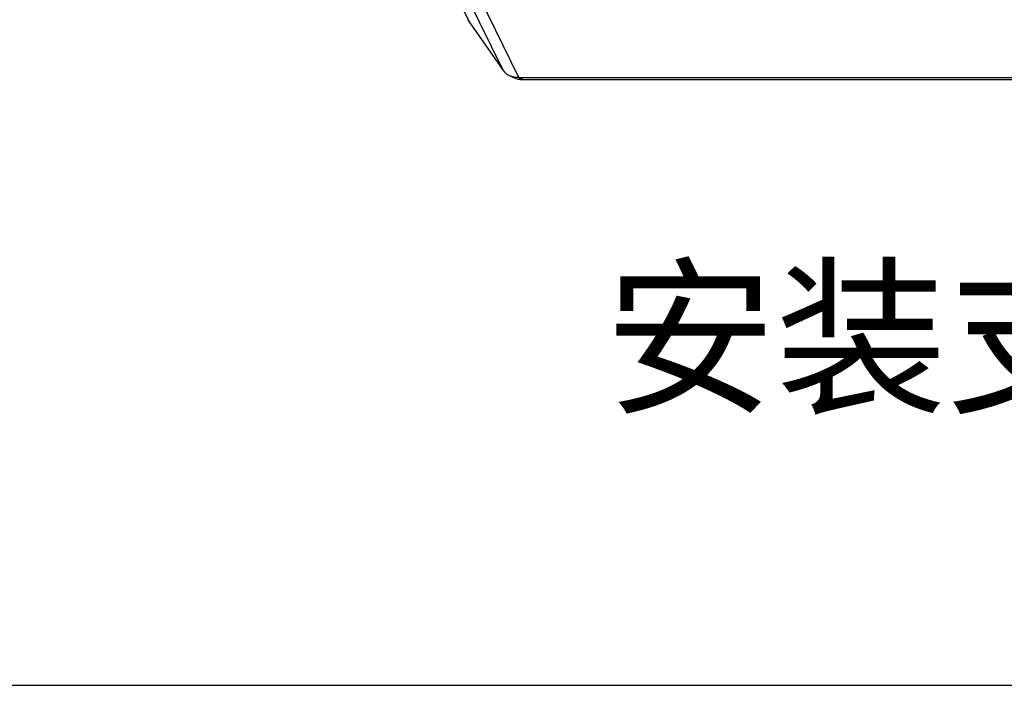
# Model space of a CAD drawing. Header units: millimetres. Extents: x 0 to 420, y 0 to 297.
# Tile 2 of 54: x 47 to 94, y 0 to 32. Entities that reach past the tile are written whole.
import ezdxf

# ---------------------------------------------------------------- set-up
doc = ezdxf.new("R2010")
doc.units = ezdxf.units.MM
doc.header["$LTSCALE"] = 23.1
doc.layers.get('0').update_dxf_attribs({"linetype": 'CONTINUOUS'})
doc.layers.add('00_COMPONENTS', color=7, linetype='CONTINUOUS')
doc.layers.add('50_ALL_DETAILS', color=7, linetype='CONTINUOUS')
doc.styles.get("Standard").update_dxf_attribs({"font": 'simfang.ttf'})

msp = doc.modelspace()

# ---------------------------------------------------------------- linework, layer by layer
at = {"color": 7}
msp.add_line((0, 0), (420, 0), dxfattribs=at)
at = {"layer": '00_COMPONENTS', "color": 7}
for p, q in [((67.066, 34.7021), (68.5354, 31.7077)), ((67.6105, 34.5963), (70.1722, 29.376)), ((68.2296, 34.5092), (70.9066, 29.0542)), ((68.5354, 31.7077), (68.5385, 31.7033)), ((68.5385, 31.7033), (70.1385, 29.4234)), ((70.4586, 29.147), (70.7121, 29.0306)), ((70.9066, 29.0542), (71.0721, 28.9471)), ((70.9384, 29.0538), (71.1159, 28.9457)), ((70.9384, 29.0538), (141.2119, 29.0538)), ((71.1159, 28.9457), (141.3895, 28.9457))]:
    msp.add_line(p, q, dxfattribs=at)
for centre, radius, start, end in [((69.1506, 32.1395), 0.7516, 206.14837, 215.06658), ((74.0005, 32.1331), 4.7178, 215.05547, 215.76168), ((70.9386, 30.4348), 1.381, 268.67307, 269.99117), ((71.1496, 30.6364), 1.691, 267.37532, 268.86021)]:
    msp.add_arc(centre, radius, start, end, dxfattribs=at)
for points, knots in [([(70.1722, 29.376), (70.2067, 29.3276), (70.2936, 29.2376), (70.4005, 29.1736), (70.4586, 29.147)], [0, 0, 0, 0, 0.482048, 1, 1, 1, 1]), ([(70.4586, 29.147), (70.5256, 29.1162), (70.6734, 29.07), (70.827, 29.0552), (70.9066, 29.0542)], [0, 0, 0, 0, 0.481179, 1, 1, 1, 1]), ([(70.7121, 29.0306), (70.7671, 29.0053), (70.8855, 28.9659), (71.009, 28.95), (71.0721, 28.9471)], [0, 0, 0, 0, 0.4894492, 1, 1, 1, 1])]:
    msp.add_open_spline(points, degree=3, knots=knots, dxfattribs=at)

# ---------------------------------------------------------------- texts
at = {"layer": '50_ALL_DETAILS', "color": 7}
msp.add_text('安装支架轴视图', height=6, dxfattribs=at).set_placement((75.009, 13.6142))

doc.saveas('drawing.dxf')
